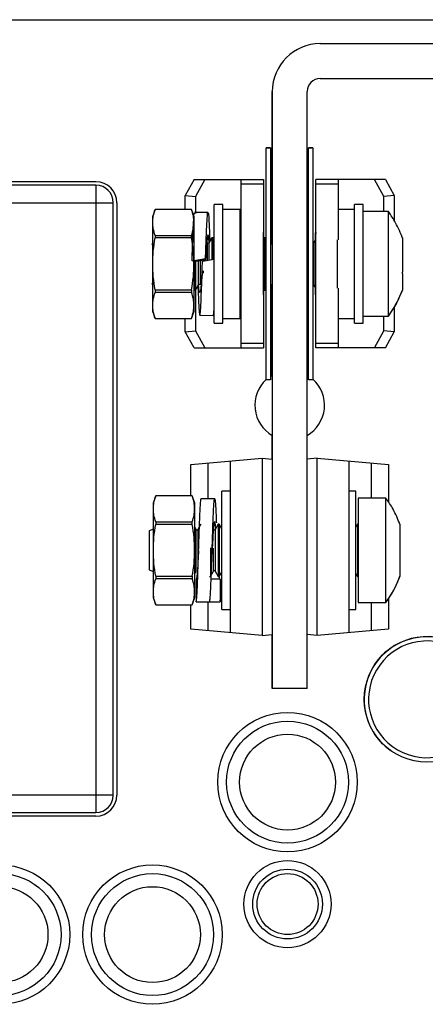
# Model space of a CAD drawing. Header units: millimetres. Extents: x 0 to 170, y 0 to 100.
# Tile 8 of 9: x 111 to 134, y 44 to 100. Entities that reach past the tile are written whole.
import ezdxf

# ---------------------------------------------------------------- set-up
doc = ezdxf.new("R2010")
doc.units = ezdxf.units.MM

msp = doc.modelspace()

# ---------------------------------------------------------------- linework, layer by layer
at = {"color": 7, "linetype": 'Continuous', "lineweight": 25}
for p, q in [((88.666, 100), (166.5, 100)), ((128.125, 98.625), (159.375, 98.625)), ((128.125, 96.625), (159.375, 96.625)), ((125.375, 95.875), (125.375, 61.625)), ((125.375, 95.875), (125.375, 95.875)), ((125.375, 87.422), (125.375, 95.875)), ((127.375, 61.625), (127.375, 95.875)), ((125.026, 92.638), (125.276, 92.638)), ((125.026, 79.338), (125.026, 92.638)), ((125.276, 92.638), (125.026, 92.638)), ((125.276, 92.638), (125.276, 79.338)), ((127.447, 92.638), (127.697, 92.638)), ((127.697, 92.638), (127.447, 92.638)), ((127.447, 79.338), (127.447, 92.638)), ((127.697, 92.638), (127.697, 79.338)), ((115.25, 90.7), (73.25, 90.7)), ((115.25, 90.5), (73.25, 90.5)), ((115.25, 90.5), (115.25, 54.5)), ((120.883, 90.826), (120.375, 89.91)), ((120.883, 90.826), (124.875, 90.826)), ((121.51, 90.826), (120.968, 89.847)), ((123.575, 90.826), (123.575, 81.174)), ((123.575, 90.572), (124.875, 90.572)), ((124.875, 90.826), (124.875, 81.174)), ((127.875, 81.174), (127.875, 90.826)), ((131.867, 90.826), (127.875, 90.826)), ((127.875, 90.572), (129.175, 90.572)), ((129.175, 87.375), (129.175, 90.826)), ((131.782, 89.847), (131.24, 90.826)), ((131.867, 90.826), (132.375, 89.91)), ((120.375, 89.115), (120.375, 89.91)), ((120.375, 89.904), (120.968, 89.847)), ((120.968, 89.847), (120.968, 88.872)), ((132.375, 89.904), (131.782, 89.847)), ((131.782, 88.988), (131.782, 89.847)), ((132.375, 89.91), (132.375, 88.47)), ((72.25, 89.5), (116.25, 89.5)), ((116.25, 55.5), (116.25, 89.5)), ((116.45, 89.5), (116.45, 55.5)), ((122.544, 89.388), (122.044, 89.388)), ((122.044, 82.588), (122.044, 89.388)), ((122.544, 82.588), (122.544, 89.388)), ((130.589, 89.388), (130.089, 89.388)), ((130.089, 82.588), (130.089, 89.388)), ((130.589, 82.588), (130.589, 89.388)), ((118.647, 89.115), (118.494, 88.696)), ((120.742, 89.115), (118.647, 89.115)), ((118.647, 89.115), (118.647, 89.114)), ((120.742, 89.114), (118.647, 89.114)), ((120.894, 88.696), (120.742, 89.115)), ((120.742, 89.115), (120.742, 89.114)), ((121.683, 88.941), (120.912, 88.938)), ((123.536, 89.113), (122.544, 89.113)), ((123.536, 82.863), (123.536, 89.113)), ((130.089, 89.113), (129.175, 89.113)), ((132.044, 88.988), (130.589, 88.988)), ((132.044, 82.988), (132.044, 88.988)), ((118.494, 88.696), (118.494, 83.28)), ((120.894, 83.28), (120.894, 88.696)), ((118.647, 87.625), (118.647, 87.477)), ((118.647, 87.625), (120.742, 87.625)), ((120.742, 87.477), (120.742, 87.625)), ((123.575, 87.763), (123.536, 87.763)), ((127.875, 87.763), (127.851, 87.763)), ((127.851, 84.213), (127.851, 87.763)), ((118.494, 87.127), (118.444, 87.109)), ((120.742, 87.477), (118.647, 87.477)), ((121.648, 86.197), (121.648, 87.19)), ((121.913, 87.488), (121.741, 87.19)), ((121.741, 87.19), (121.741, 86.214)), ((121.976, 87.488), (121.913, 87.488)), ((121.913, 87.488), (121.913, 86.244)), ((122.044, 87.37), (121.976, 87.488)), ((121.976, 87.488), (121.976, 86.255)), ((124.913, 87.488), (124.875, 87.422)), ((124.976, 87.488), (124.913, 87.488)), ((124.913, 87.488), (124.913, 84.488)), ((125.026, 87.401), (124.976, 87.488)), ((124.976, 87.488), (124.976, 84.488)), ((125.375, 87.422), (125.276, 87.25)), ((127.413, 87.488), (127.375, 87.422)), ((127.447, 87.488), (127.413, 87.488)), ((127.413, 87.488), (127.413, 84.488)), ((127.851, 87.38), (127.741, 87.19)), ((127.741, 87.19), (127.741, 84.786)), ((129.101, 87.375), (129.101, 84.601)), ((132.844, 87.488), (132.844, 85.519)), ((120.768, 86.166), (121.544, 86.303)), ((120.768, 86.155), (120.768, 86.166)), ((121.544, 86.224), (120.894, 86.11)), ((120.913, 86.113), (120.913, 84.488)), ((120.976, 86.124), (120.976, 84.488)), ((121.148, 84.786), (121.148, 86.155)), ((121.241, 86.171), (121.241, 84.786)), ((121.368, 86.148), (122.044, 86.267)), ((121.413, 86.201), (121.413, 86.156)), ((121.476, 86.212), (121.476, 86.167)), ((121.544, 86.303), (121.544, 86.224)), ((121.413, 85.587), (121.413, 85.461)), ((132.844, 85.423), (132.844, 84.488)), ((118.444, 84.867), (118.494, 84.849)), ((120.976, 84.488), (121.148, 84.786)), ((127.741, 84.786), (127.851, 84.596)), ((118.647, 84.499), (120.742, 84.499)), ((118.647, 84.499), (118.647, 84.351)), ((120.742, 84.351), (118.647, 84.351)), ((120.742, 84.499), (120.742, 84.351)), ((120.894, 84.521), (120.913, 84.488)), ((120.913, 84.488), (120.976, 84.488)), ((120.968, 84.488), (120.968, 82.153)), ((123.536, 84.213), (123.575, 84.213)), ((124.875, 84.554), (124.913, 84.488)), ((124.913, 84.488), (124.976, 84.488)), ((124.976, 84.488), (125.026, 84.575)), ((125.276, 84.726), (125.375, 84.554)), ((125.375, 79.609), (125.375, 84.554)), ((127.375, 84.554), (127.413, 84.488)), ((127.413, 84.488), (127.447, 84.488)), ((127.851, 84.213), (127.875, 84.213)), ((129.175, 81.174), (129.175, 84.601)), ((118.494, 83.28), (118.647, 82.861)), ((120.742, 82.861), (120.894, 83.28)), ((132.375, 83.524), (132.375, 82.09)), ((118.647, 82.862), (118.647, 82.861)), ((118.647, 82.862), (120.742, 82.862)), ((118.647, 82.861), (120.742, 82.861)), ((120.375, 82.09), (120.375, 82.861)), ((120.742, 82.861), (120.742, 82.862)), ((121.212, 83.038), (121.984, 83.035)), ((122.044, 82.588), (122.544, 82.588)), ((122.544, 82.863), (123.536, 82.863)), ((129.175, 82.863), (130.089, 82.863)), ((130.089, 82.588), (130.589, 82.588)), ((130.589, 82.988), (132.044, 82.988)), ((131.782, 82.153), (131.782, 82.988)), ((120.375, 82.096), (120.968, 82.153)), ((120.883, 81.174), (120.375, 82.09)), ((120.968, 82.153), (121.51, 81.174)), ((131.24, 81.174), (131.782, 82.153)), ((132.375, 82.096), (131.782, 82.153)), ((131.867, 81.174), (132.375, 82.09)), ((124.875, 81.428), (123.575, 81.428)), ((129.175, 81.428), (127.875, 81.428)), ((120.883, 81.174), (124.875, 81.174)), ((131.867, 81.174), (127.875, 81.174)), ((125.276, 79.338), (125.026, 79.338)), ((125.276, 79.548), (125.375, 79.609)), ((127.375, 79.609), (127.447, 79.566)), ((127.697, 79.338), (127.447, 79.338)), ((125.375, 74.78), (125.375, 76.145)), ((120.7, 74.471), (124.8, 74.83)), ((122.96, 74.669), (122.96, 64.831)), ((124.8, 74.83), (124.8, 64.67)), ((124.8, 74.83), (125.375, 74.78)), ((127.95, 74.83), (127.375, 74.78)), ((127.95, 64.67), (127.95, 74.83)), ((127.95, 74.83), (132.05, 74.471)), ((129.79, 64.831), (129.79, 74.669)), ((120.7, 72.677), (120.7, 74.471)), ((121.7, 72.502), (121.7, 74.559)), ((131.05, 74.559), (131.05, 72.55)), ((132.05, 74.471), (132.05, 72.316)), ((122.96, 72.95), (122.477, 72.95)), ((122.477, 66.15), (122.477, 72.95)), ((130.178, 72.95), (129.79, 72.95)), ((130.178, 66.15), (130.178, 72.95)), ((118.685, 72.677), (118.533, 72.258)), ((120.781, 72.677), (118.685, 72.677)), ((118.685, 72.677), (118.685, 72.676)), ((120.781, 72.676), (118.685, 72.676)), ((120.933, 72.258), (120.781, 72.677)), ((120.781, 72.676), (120.781, 72.677)), ((122.07, 72.503), (121.299, 72.5)), ((131.9, 72.55), (130.3, 72.55)), ((130.3, 72.55), (130.3, 66.55)), ((131.9, 66.55), (131.9, 72.55)), ((118.533, 72.258), (118.533, 66.842)), ((120.933, 66.842), (120.933, 72.258)), ((118.507, 70.746), (118.3, 70.671)), ((118.3, 70.671), (118.3, 68.429)), ((118.685, 71.187), (118.685, 71.039)), ((118.685, 71.187), (120.781, 71.187)), ((120.781, 71.039), (118.685, 71.039)), ((120.781, 71.039), (120.781, 71.187)), ((121.003, 70.752), (120.933, 70.874)), ((121.003, 68.348), (121.003, 70.752)), ((121.269, 71.05), (121.097, 70.752)), ((121.097, 70.752), (121.097, 68.709)), ((122.269, 71.05), (122.097, 70.752)), ((122.097, 70.752), (122.097, 68.348)), ((122.331, 71.05), (122.269, 71.05)), ((122.269, 71.05), (122.269, 68.05)), ((122.477, 70.797), (122.331, 71.05)), ((122.331, 71.05), (122.331, 68.05)), ((130.269, 71.05), (130.178, 70.893)), ((130.3, 71.05), (130.269, 71.05)), ((130.269, 71.05), (130.269, 68.05)), ((132.7, 71.05), (132.7, 68.05)), ((121.831, 69.693), (121.831, 68.05)), ((122.003, 68.348), (122.003, 69.67)), ((118.3, 68.429), (118.507, 68.354)), ((118.685, 68.061), (118.685, 67.913)), ((118.685, 68.061), (120.781, 68.061)), ((120.781, 67.913), (118.685, 67.913)), ((120.781, 68.061), (120.781, 67.913)), ((120.933, 68.226), (121.003, 68.348)), ((120.998, 67.9), (120.998, 66.6)), ((121.769, 68.05), (121.831, 68.05)), ((121.831, 68.05), (122.003, 68.348)), ((122.374, 67.899), (121.862, 67.9)), ((122.097, 68.348), (122.269, 68.05)), ((122.269, 68.05), (122.331, 68.05)), ((122.331, 68.05), (122.477, 68.303)), ((122.374, 67.899), (122.374, 66.599)), ((130.178, 68.207), (130.269, 68.05)), ((130.269, 68.05), (130.3, 68.05)), ((118.533, 66.842), (118.685, 66.423)), ((120.781, 66.423), (120.933, 66.842)), ((122.355, 66.693), (122.374, 66.599)), ((132.05, 66.794), (132.05, 65.029)), ((118.685, 66.424), (118.685, 66.423)), ((118.685, 66.424), (120.781, 66.424)), ((118.685, 66.423), (120.781, 66.423)), ((120.7, 65.029), (120.7, 66.423)), ((120.781, 66.424), (120.781, 66.423)), ((120.998, 66.6), (121.774, 66.6)), ((121.651, 66.6), (122.374, 66.599)), ((121.7, 64.941), (121.7, 66.6)), ((122.477, 66.15), (122.96, 66.15)), ((129.79, 66.15), (130.178, 66.15)), ((130.3, 66.55), (131.9, 66.55)), ((131.05, 66.55), (131.05, 64.941)), ((124.8, 64.67), (120.7, 65.029)), ((132.05, 65.029), (127.95, 64.67)), ((124.8, 64.67), (125.375, 64.72)), ((125.375, 61.625), (125.375, 64.72)), ((127.95, 64.67), (127.375, 64.72)), ((127.375, 61.625), (125.375, 61.625)), ((132.134, 58.088), (132.134, 58.088)), ((116.25, 55.5), (72.25, 55.5)), ((73.25, 54.5), (115.25, 54.5)), ((115.25, 54.3), (73.25, 54.3))]:
    msp.add_line(p, q, dxfattribs=at)
at = {"color": 7, "linetype": 'Continuous', "lineweight": 25, "flags": 128}
for points in [[(124.875, 84.554), (124.875, 84.363), (124.875, 84.218), (124.875, 84.218), (124.875, 84.363), (124.875, 84.64), (124.875, 85.027), (124.875, 85.493), (124.875, 86), (124.875, 86.507), (124.875, 86.973), (124.875, 87.36), (124.875, 87.637), (124.875, 87.782), (124.875, 87.782), (124.875, 87.637), (124.875, 87.422)], [(125.375, 87.752), (125.375, 87.681), (125.375, 87.475), (125.375, 87.422)], [(125.375, 87.093), (125.375, 87.148), (125.375, 87.475), (125.375, 87.681), (125.375, 87.752)], [(127.875, 87.763), (127.875, 87.782), (127.875, 87.782), (127.875, 87.726)], [(125.375, 84.554), (125.375, 84.53), (125.375, 84.323), (125.375, 84.252), (125.375, 84.323), (125.375, 84.53), (125.375, 84.828)]]:
    msp.add_lwpolyline(points, dxfattribs=at)
at = {"color": 7, "linetype": 'Continuous', "lineweight": 25}
for centre, radius in [((134.25, 61), 3.6), ((126.25, 56.25), 4), ((126.25, 56.25), 2.75), ((109.75, 47.5), 4), ((118.5, 47.5), 4), ((126.25, 49.25), 2.5), ((126.25, 49.25), 1.75), ((109.75, 47.5), 2.75), ((118.5, 47.5), 2.75)]:
    msp.add_circle(centre, radius, dxfattribs=at)
for centre, radius, start, end in [((128.125, 95.875), 2.75, 90, 180), ((128.125, 95.875), 2.75, 90, 180), ((128.125, 95.875), 0.75, 90, 180), ((115.25, 89.5), 1.2, 360, 89.9998), ((115.25, 89.5), 1, 0, 90), ((121.694, 87.217), 0.0541, 210, 330), ((127.694, 87.217), 0.0541, 273.1875, 330), ((121.194, 84.759), 0.0541, 30, 150), ((127.694, 84.759), 0.0541, 30, 86.8125), ((126.375, 77.877), 2, 132.4237, 240), ((126.375, 77.877), 2, 132.4237, 240), ((126.375, 77.877), 2, 300, 48.6137), ((118.55, 70.779), 0.0541, 217.4373, 251.7076), ((121.05, 70.779), 0.0541, 210, 330), ((122.05, 70.779), 0.0541, 210, 330), ((118.55, 68.321), 0.0541, 108.2924, 142.5627), ((122.05, 68.321), 0.0541, 30, 150), ((134.25, 61), 3.6, 54, 234), ((115.25, 55.5), 1.2, 270, 0), ((115.25, 55.5), 1, 270, 0)]:
    msp.add_arc(centre, radius, start, end, dxfattribs=at)
for points in [[(118.647, 87.625), (118.561, 87.873), (118.458, 88.37), (118.561, 88.866), (118.647, 89.114)], [(120.742, 87.625), (120.828, 87.873), (120.93, 88.37), (120.828, 88.866), (120.742, 89.114)], [(118.647, 84.499), (118.561, 84.995), (118.458, 85.988), (118.561, 86.981), (118.647, 87.477)], [(120.742, 84.499), (120.828, 84.995), (120.93, 85.988), (120.828, 86.981), (120.742, 87.477)], [(132.844, 85.423), (132.844, 85.454), (132.847, 85.487), (132.852, 85.52)], [(118.647, 82.862), (118.561, 83.11), (118.458, 83.607), (118.561, 84.103), (118.647, 84.351)], [(120.742, 82.862), (120.828, 83.11), (120.93, 83.607), (120.828, 84.103), (120.742, 84.351)], [(132.844, 84.502), (132.651, 83.973), (132.38, 83.471), (132.044, 83.016)], [(118.685, 71.187), (118.599, 71.435), (118.497, 71.932), (118.599, 72.428), (118.685, 72.676)], [(120.781, 71.187), (120.867, 71.435), (120.969, 71.932), (120.867, 72.428), (120.781, 72.676)], [(118.685, 68.061), (118.599, 68.557), (118.497, 69.55), (118.599, 70.543), (118.685, 71.039)], [(120.781, 68.061), (120.867, 68.557), (120.969, 69.55), (120.867, 70.543), (120.781, 71.039)], [(118.685, 66.424), (118.599, 66.672), (118.497, 67.168), (118.599, 67.665), (118.685, 67.913)], [(120.781, 66.424), (120.867, 66.672), (120.969, 67.168), (120.867, 67.665), (120.781, 67.913)], [(131.9, 66.578), (132.236, 67.033), (132.506, 67.535), (132.7, 68.064)]]:
    msp.add_open_spline(points, degree=3, dxfattribs=at)
for points, knots in [([(120.768, 86.166), (120.78, 86.547), (120.804, 87.317), (120.845, 88.243), (120.877, 88.844), (120.901, 88.888), (120.912, 88.909)], [0, 0, 0, 0, 0.257988, 0.522713, 0.777021, 1, 1, 1, 1]), ([(121.544, 86.303), (121.556, 86.679), (121.58, 87.442), (121.621, 88.344), (121.655, 88.893), (121.694, 89.004), (121.733, 88.644), (121.762, 88.024), (121.782, 87.477), (121.79, 87.275)], [0, 0, 0, 0, 0.151316, 0.3065834, 0.4557409, 0.6096688, 0.7635968, 0.9127543, 1, 1, 1, 1]), ([(132.856, 87.457), (132.734, 87.759), (132.516, 88.298), (132.189, 88.777), (132.044, 88.988)], [0, 0, 0, 0, 0.559898, 1, 1, 1, 1]), ([(121.752, 87.181), (121.745, 87.263), (121.727, 87.5), (121.694, 87.665), (121.655, 87.635), (121.621, 87.346), (121.58, 86.858), (121.556, 86.434), (121.544, 86.224)], [0, 0, 0, 0, 0.096139, 0.278348, 0.460558, 0.637094, 0.820897, 1, 1, 1, 1]), ([(121.105, 84.712), (121.118, 84.378), (121.145, 83.722), (121.179, 83.135), (121.218, 82.964), (121.257, 83.261), (121.291, 83.97), (121.332, 84.984), (121.356, 85.763), (121.368, 86.148)], [0, 0, 0, 0, 0.14518, 0.28487, 0.429028, 0.573186, 0.712876, 0.858288, 1, 1, 1, 1]), ([(121.33, 85.42), (121.317, 85.23), (121.291, 84.849), (121.257, 84.465), (121.218, 84.294), (121.179, 84.402), (121.156, 84.597), (121.142, 84.78), (121.141, 84.794)], [0, 0, 0, 0, 0.193333, 0.387793, 0.588503, 0.789213, 0.983673, 1, 1, 1, 1]), ([(121.349, 85.527), (121.344, 85.404), (121.337, 85.234), (121.329, 85.138), (121.327, 85.135), (121.326, 85.134)], [0, 0, 0, 0, 0.616911, 0.852829, 1, 1, 1, 1]), ([(132.044, 82.988), (132.223, 83.253), (132.541, 83.726), (132.752, 84.255), (132.844, 84.488)], [0, 0, 0, 0, 0.5599, 1, 1, 1, 1]), ([(121.984, 83.08), (121.987, 83.067), (122.003, 83.004), (122.025, 83.208), (122.04, 83.545), (122.044, 83.625)], [0, 0, 0, 0, 0.166666, 0.801865, 1, 1, 1, 1]), ([(120.998, 66.6), (121.01, 66.644), (121.034, 66.732), (121.075, 67.413), (121.109, 68.387), (121.148, 69.546), (121.187, 70.7), (121.221, 71.695), (121.262, 72.309), (121.286, 72.572), (121.298, 72.499), (121.299, 72.498)], [0, 0, 0, 0, 0.123978, 0.251194, 0.373403, 0.499522, 0.62564, 0.747849, 0.875065, 0.999043, 1, 1, 1, 1]), ([(121.774, 66.6), (121.786, 66.661), (121.81, 66.786), (121.851, 67.512), (121.885, 68.517), (121.924, 69.686), (121.963, 70.832), (121.997, 71.786), (122.038, 72.397), (122.074, 72.578), (122.11, 72.289), (122.144, 71.758), (122.16, 71.272), (122.165, 71.132)], [0, 0, 0, 0, 0.0952361, 0.1929591, 0.2868366, 0.3837166, 0.4805966, 0.5744742, 0.6721972, 0.7674333, 0.8626693, 0.9603924, 1, 1, 1, 1]), ([(132.7, 71.05), (132.579, 71.346), (132.364, 71.873), (132.042, 72.343), (131.9, 72.55)], [0, 0, 0, 0, 0.5599, 1, 1, 1, 1]), ([(122.132, 70.813), (122.125, 70.89), (122.105, 71.111), (122.074, 71.236), (122.038, 71.168), (121.997, 70.844), (121.963, 70.326), (121.937, 69.901), (121.924, 69.686)], [0, 0, 0, 0, 0.096927, 0.276575, 0.456223, 0.640585, 0.817659, 1, 1, 1, 1]), ([(121.148, 69.549), (121.148, 69.548), (121.135, 69.336), (121.109, 68.897), (121.075, 68.355), (121.034, 67.974), (121.01, 67.924), (120.998, 67.9)], [0, 0, 0, 0, 0.000584, 0.252926, 0.497411, 0.75196, 1, 1, 1, 1]), ([(122.353, 67.943), (122.348, 67.944), (122.339, 67.946), (122.329, 68.04), (122.324, 68.082)], [0, 0, 0, 0, 0.554887, 1, 1, 1, 1]), ([(131.9, 66.55), (132.081, 66.82), (132.405, 67.303), (132.618, 67.843), (132.711, 68.081)], [0, 0, 0, 0, 0.559895, 1, 1, 1, 1]), ([(136.96, 59.031), (138.047, 60.527), (137.715, 62.624), (134.723, 64.797), (132.627, 64.465), (131.54, 62.969)], [0, 0, 0, 0, 0.5, 0.5, 1, 1, 1, 1]), ([(131.54, 62.969), (130.453, 61.473), (130.785, 59.377), (133.777, 57.203), (135.874, 57.535), (136.96, 59.031)], [0, 0, 0, 0, 0.5, 0.5, 1, 1, 1, 1]), ([(126.25, 52.75), (124.318, 52.75), (122.75, 54.318), (122.75, 58.182), (124.318, 59.75), (126.25, 59.75)], [0, 0, 0, 0, 0.5, 0.5, 1, 1, 1, 1]), ([(126.25, 59.75), (128.182, 59.75), (129.75, 58.182), (129.75, 54.318), (128.182, 52.75), (126.25, 52.75)], [0, 0, 0, 0, 0.5, 0.5, 1, 1, 1, 1]), ([(109.75, 51), (111.682, 51), (113.25, 49.432), (113.25, 45.568), (111.682, 44), (109.75, 44)], [0, 0, 0, 0, 0.5, 0.5, 1, 1, 1, 1]), ([(118.5, 44), (116.568, 44), (115, 45.568), (115, 49.432), (116.568, 51), (118.5, 51)], [0, 0, 0, 0, 0.5, 0.5, 1, 1, 1, 1]), ([(118.5, 51), (120.432, 51), (122, 49.432), (122, 45.568), (120.432, 44), (118.5, 44)], [0, 0, 0, 0, 0.5, 0.5, 1, 1, 1, 1]), ([(126.25, 47.25), (125.146, 47.25), (124.25, 48.146), (124.25, 50.354), (125.146, 51.25), (126.25, 51.25)], [0, 0, 0, 0, 0.5, 0.5, 1, 1, 1, 1]), ([(126.25, 51.25), (127.354, 51.25), (128.25, 50.354), (128.25, 48.146), (127.354, 47.25), (126.25, 47.25)], [0, 0, 0, 0, 0.5, 0.5, 1, 1, 1, 1])]:
    msp.add_open_spline(points, degree=3, knots=knots, dxfattribs=at)

doc.saveas('drawing.dxf')
